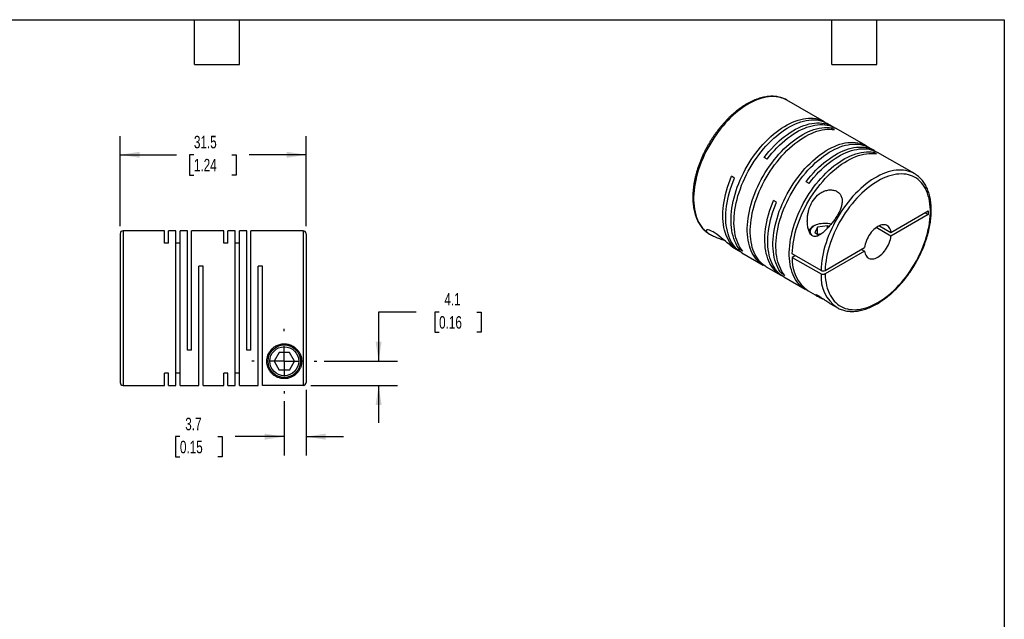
# Model space of a CAD drawing. Header units: millimetres. Extents: x 6 to 273, y 6 to 210.
# Tile 3 of 3: x 106 to 273, y 108 to 210. Entities that reach past the tile are written whole.
import ezdxf

# ---------------------------------------------------------------- set-up
doc = ezdxf.new("R2010")
doc.units = ezdxf.units.MM
doc.linetypes.add('SLD-Center', pattern=[19.05, 15.24, -1.27, 1.27, -1.27])
doc.linetypes.add('SLD-Solid', pattern=[0])
doc.layers.add('CENTER', color=40, linetype='SLD-Center')
doc.layers.add('DIMENSIONS', color=140, linetype='SLD-Solid', lineweight=25)
doc.layers.add('TEXT', color=140, linetype='SLD-Solid', lineweight=25)
doc.styles.add('SLDTEXTSTYLE0', font='TXT', dxfattribs={"width": 0.7})
doc.dimstyles.new('SLDDIMSTYLE0', dxfattribs={"dimtxt": 2.158008, "dimasz": 3.302, "dimexe": 0, "dimexo": 0.0625, "dimgap": 0.539502, "dimtad": 0, "dimtih": 1, "dimtoh": 1, "dimdec": 1, "dimrnd": 1e-09, "dimzin": 12, "dimdsep": 46, "dimtxsty": 'SLDTEXTSTYLE0', "dimsah": 1, "dimcen": 0.09, "dimadec": 0, "dimazin": 3, "dimtfac": 1, "dimtdec": 1, "dimtofl": 0, "dimtmove": 0, "dimatfit": 3, "dimfxl": 0, "dimfrac": 2, "dimtolj": 1, "dimtzin": 12, "dimarcsym": 0})
doc.dimstyles.new('SLDDIMSTYLE1', dxfattribs={"dimtxt": 2.158008, "dimasz": 3.302, "dimexe": 0, "dimexo": 0.0625, "dimgap": 0.539502, "dimtad": 0, "dimtih": 1, "dimtoh": 1, "dimdec": 1, "dimrnd": 1e-09, "dimzin": 12, "dimdsep": 46, "dimtxsty": 'SLDTEXTSTYLE0', "dimsah": 1, "dimcen": 0.09, "dimadec": 0, "dimazin": 3, "dimtfac": 1, "dimtdec": 1, "dimtmove": 0, "dimatfit": 0, "dimfxl": 0, "dimfrac": 2, "dimtolj": 1, "dimtzin": 12, "dimarcsym": 0})

# ---------------------------------------------------------------- blocks, each defined once
blk = doc.blocks.new('_D_5')
at = {"layer": 'DIMENSIONS'}
for p, q in [((123.32, 174.55), (123.32, 189.83)), ((154.82, 174.55), (154.82, 189.83)), ((123.32, 186.66), (132.89, 186.66)), ((135.82, 186.66), (135.09, 186.66)), ((135.09, 186.66), (135.09, 183.23)), ((142.23, 186.66), (142.95, 186.66)), ((142.95, 186.66), (142.95, 183.23)), ((154.82, 186.66), (145.15, 186.66)), ((135.09, 183.23), (135.82, 183.23)), ((142.95, 183.23), (142.23, 183.23))]:
    blk.add_line(p, q, dxfattribs=at)
for points in [[(123.32, 186.66), (126.62, 186.15), (126.62, 187.17)], [(154.82, 186.66), (151.52, 187.17), (151.52, 186.15)]]:
    blk.add_solid(points, dxfattribs=at)
at = {"layer": 'DIMENSIONS', "char_height": 2.117, "attachment_point": 1, "style": 'SLDTEXTSTYLE0'}
for s, insert in [('31.5', (135.82, 189.87)), ('1.24', (135.82, 185.96))]:
    blk.add_mtext(s, dxfattribs=dict(at, insert=insert))
blk = doc.blocks.new('_D_6')
at = {"layer": 'DIMENSIONS'}
for p, q in [((154.82, 146.82), (154.82, 135.72)), ((151.12, 144.92), (151.12, 135.72)), ((133.45, 138.9), (132.72, 138.9)), ((132.72, 138.9), (132.72, 135.47)), ((139.86, 138.9), (140.59, 138.9)), ((140.59, 138.9), (140.59, 135.47)), ((151.12, 138.9), (142.79, 138.9)), ((154.82, 138.9), (161.17, 138.9)), ((132.72, 135.47), (133.45, 135.47)), ((140.59, 135.47), (139.86, 135.47))]:
    blk.add_line(p, q, dxfattribs=at)
for points in [[(151.12, 138.9), (147.82, 139.41), (147.82, 138.39)], [(154.82, 138.9), (158.12, 138.39), (158.12, 139.41)]]:
    blk.add_solid(points, dxfattribs=at)
at = {"layer": 'DIMENSIONS', "char_height": 2.117, "attachment_point": 1, "style": 'SLDTEXTSTYLE0'}
for s, insert in [('3.7', (134.35, 142.11)), ('0.15', (133.45, 138.2))]:
    blk.add_mtext(s, dxfattribs=dict(at, insert=insert))
blk = doc.blocks.new('_D_7')
at = {"layer": 'DIMENSIONS'}
for p, q in [((173.45, 160.02), (167.1, 160.02)), ((167.1, 160.02), (167.1, 151.68)), ((177.34, 160.02), (176.61, 160.02)), ((176.61, 160.02), (176.61, 156.59)), ((183.75, 160.02), (184.48, 160.02)), ((184.48, 160.02), (184.48, 156.59)), ((176.61, 156.59), (177.34, 156.59)), ((184.48, 156.59), (183.75, 156.59)), ((157.88, 151.68), (170.27, 151.68)), ((155.59, 147.59), (170.27, 147.59)), ((167.1, 147.59), (167.1, 141.24))]:
    blk.add_line(p, q, dxfattribs=at)
for points in [[(167.1, 151.68), (167.6, 154.98), (166.59, 154.98)], [(167.1, 147.59), (166.59, 144.28), (167.6, 144.28)]]:
    blk.add_solid(points, dxfattribs=at)
at = {"layer": 'DIMENSIONS', "char_height": 2.117, "attachment_point": 1, "style": 'SLDTEXTSTYLE0'}
for s, insert in [('4.1', (178.24, 163.24)), ('0.16', (177.34, 159.32))]:
    blk.add_mtext(s, dxfattribs=dict(at, insert=insert))
blk = doc.blocks.new('SW_CENTERMARKSYMBOL_2')
at = {"layer": 'CENTER', "color": 0}
for p, q in [((0, 5.08), (0, 5.49)), ((0, 0), (0, 2.54)), ((-5.08, 0), (-5.49, 0)), ((0, 0), (-2.54, 0)), ((0, 0), (0, -2.54)), ((0, 0), (2.54, 0)), ((5.08, 0), (5.49, 0)), ((0, -5.08), (0, -5.49))]:
    blk.add_line(p, q, dxfattribs=at)

msp = doc.modelspace()

# ---------------------------------------------------------------- linework, layer by layer
for p, q in [((242.58, 192.26), (236.25, 195.91)), ((236.27, 195.9), (236.25, 195.91)), ((243.96, 191.46), (243.08, 191.97)), ((244.31, 190.92), (243.81, 191.21)), ((243.81, 190.98), (243.81, 191.21)), ((249.69, 188.15), (244.46, 191.17)), ((251.07, 187.36), (250.19, 187.86)), ((251.42, 186.82), (250.92, 187.11)), ((250.92, 186.87), (250.92, 187.11)), ((257.82, 183.46), (251.57, 187.07)), ((232.89, 185.92), (232.39, 186.21)), ((257.82, 183.46), (257.8, 183.47)), ((227.37, 182.72), (226.87, 183.01)), ((240, 181.81), (239.5, 182.1)), ((234.48, 178.62), (233.98, 178.91)), ((253.85, 173.5), (260.18, 177.16)), ((259.65, 176.85), (260.18, 176.54)), ((260.18, 177.16), (260.18, 176.54)), ((260.18, 176.54), (253.85, 172.89)), ((130.82, 173.78), (123.82, 173.78)), ((123.82, 173.78), (123.82, 147.58)), ((130.82, 171.69), (130.82, 173.78)), ((132.77, 173.78), (131.53, 173.78)), ((131.53, 171.69), (131.53, 173.78)), ((132.77, 147.58), (132.77, 173.78)), ((134.72, 173.78), (133.48, 173.78)), ((133.48, 147.58), (133.48, 173.78)), ((134.72, 153.58), (134.72, 173.78)), ((140.87, 173.78), (135.43, 173.78)), ((135.43, 153.58), (135.43, 173.78)), ((140.87, 171.69), (140.87, 173.78)), ((142.82, 173.78), (141.58, 173.78)), ((141.58, 171.69), (141.58, 173.78)), ((142.82, 147.58), (142.82, 173.78)), ((144.77, 173.78), (143.53, 173.78)), ((143.53, 147.58), (143.53, 173.78)), ((144.77, 153.58), (144.77, 173.78)), ((154.32, 173.78), (145.48, 173.78)), ((145.48, 153.58), (145.48, 173.78)), ((154.32, 173.78), (154.32, 147.59)), ((240.91, 174.67), (240.7, 174.54)), ((241.42, 174.37), (240.97, 173.41)), ((241.65, 173.01), (240.97, 173.41)), ((243.09, 174.63), (241.42, 174.37)), ((241.42, 173.15), (241.42, 174.37)), ((243.36, 174.48), (243.09, 174.63)), ((243.09, 174.19), (243.09, 174.63)), ((253.85, 172.89), (251.36, 174.33)), ((251.89, 174.64), (253.85, 173.5)), ((123.32, 173.28), (123.32, 148.08)), ((154.82, 173.28), (154.82, 148.09)), ((223.15, 173.22), (223.34, 173.11)), ((242.03, 173.24), (241.42, 173.15)), ((131.53, 171.69), (130.82, 171.69)), ((133.48, 171.69), (132.77, 171.69)), ((141.58, 171.69), (140.87, 171.69)), ((143.53, 171.69), (142.82, 171.69)), ((227.49, 170.72), (228.1, 170.36)), ((228.25, 170.62), (228.45, 170.74)), ((228.75, 170.33), (228.25, 170.62)), ((228.61, 170.07), (232.24, 167.97)), ((242.72, 167.08), (249.39, 170.93)), ((249.39, 170.32), (242.72, 166.46)), ((248.86, 170.62), (249.39, 170.32)), ((242.01, 167.08), (237.14, 169.89)), ((237.67, 169.58), (237.14, 169.28)), ((237.14, 169.28), (242.01, 166.46)), ((137.38, 167.78), (136.67, 167.78)), ((136.67, 147.58), (136.67, 167.78)), ((137.38, 147.58), (137.38, 167.78)), ((147.43, 167.78), (146.72, 167.78)), ((146.72, 147.58), (146.72, 167.78)), ((147.43, 147.59), (147.43, 167.78)), ((232.74, 167.68), (235.21, 166.26)), ((235.35, 166.52), (235.55, 166.63)), ((235.86, 166.23), (235.35, 166.52)), ((235.71, 165.97), (239.35, 163.87)), ((239.85, 163.58), (241.41, 162.68)), ((243.5, 161.47), (244.72, 160.77)), ((135.43, 153.58), (134.72, 153.58)), ((145.48, 153.58), (144.77, 153.58)), ((150.25, 153.18), (149.39, 151.68)), ((151.99, 153.18), (150.25, 153.18)), ((152.85, 151.68), (151.99, 153.18)), ((149.39, 151.68), (150.25, 150.18)), ((151.99, 150.18), (150.25, 150.18)), ((151.99, 150.18), (152.85, 151.68)), ((131.53, 149.67), (130.82, 149.67)), ((130.82, 147.58), (130.82, 149.67)), ((131.53, 147.58), (131.53, 149.67)), ((133.48, 149.67), (132.77, 149.67)), ((141.58, 149.67), (140.87, 149.67)), ((140.87, 147.58), (140.87, 149.67)), ((141.58, 147.58), (141.58, 149.67)), ((143.53, 149.67), (142.82, 149.67)), ((123.82, 147.58), (130.82, 147.58)), ((131.53, 147.58), (132.77, 147.58)), ((133.48, 147.58), (136.67, 147.58)), ((137.38, 147.58), (140.87, 147.58)), ((141.58, 147.58), (142.82, 147.58)), ((143.53, 147.58), (146.72, 147.58)), ((154.32, 147.59), (147.43, 147.59))]:
    msp.add_line(p, q)
at = {"flags": 128}
for points in [[(236.25, 195.91), (236.25, 195.91), (235.91, 196.09), (235.55, 196.24), (235.18, 196.35), (234.8, 196.44), (234.4, 196.5), (233.99, 196.52), (233.57, 196.52), (233.14, 196.48), (232.7, 196.42), (232.25, 196.32), (231.8, 196.19), (231.34, 196.04), (230.87, 195.85), (230.41, 195.64), (229.94, 195.39), (229.47, 195.12), (229, 194.83), (228.53, 194.5), (228.07, 194.15), (227.61, 193.78), (227.16, 193.38), (226.71, 192.96), (226.27, 192.52), (225.84, 192.06), (225.42, 191.58), (225.01, 191.08), (224.61, 190.56), (224.23, 190.03), (223.86, 189.48), (223.5, 188.93), (223.16, 188.36), (222.84, 187.78), (222.53, 187.19), (222.24, 186.6), (221.97, 186), (221.73, 185.4), (221.5, 184.79), (221.29, 184.19), (221.11, 183.58), (220.94, 182.98), (220.8, 182.38), (220.68, 181.79), (220.59, 181.21), (220.52, 180.63), (220.47, 180.06), (220.44, 179.51), (220.44, 178.97), (220.47, 178.44), (220.51, 177.93), (220.58, 177.43), (220.68, 176.96), (220.79, 176.5), (220.93, 176.06), (221.09, 175.65), (221.28, 175.26), (221.48, 174.89), (221.71, 174.55), (221.96, 174.23), (222.22, 173.94), (222.51, 173.67), (222.82, 173.44), (223.14, 173.23), (223.15, 173.22)], [(228.25, 170.62), (228, 170.94), (227.78, 171.29), (227.58, 171.66), (227.4, 172.05), (227.24, 172.47), (227.11, 172.9), (226.99, 173.36), (226.9, 173.84), (226.83, 174.33), (226.79, 174.85), (226.77, 175.37), (226.77, 175.91), (226.8, 176.47), (226.85, 177.03), (226.93, 177.61), (227.02, 178.19), (227.14, 178.78), (227.28, 179.38), (227.45, 179.98), (227.64, 180.58), (227.84, 181.18), (228.07, 181.79), (228.32, 182.39), (228.59, 182.98), (228.88, 183.57), (229.18, 184.16), (229.51, 184.74), (229.85, 185.3), (230.2, 185.86), (230.57, 186.4), (230.96, 186.93), (231.35, 187.44), (231.76, 187.94), (232.18, 188.42), (232.61, 188.88), (233.05, 189.32), (233.5, 189.74), (233.95, 190.13), (234.41, 190.5), (234.87, 190.85), (235.33, 191.17), (235.8, 191.47), (236.27, 191.74), (236.73, 191.98), (237.2, 192.2), (237.66, 192.38), (238.12, 192.54), (238.57, 192.66), (239.02, 192.76), (239.45, 192.83), (239.88, 192.86), (240.3, 192.87), (240.71, 192.84), (241.11, 192.79), (241.49, 192.7), (241.86, 192.59), (242.22, 192.44), (242.56, 192.27), (242.83, 192.1)], [(228.75, 170.33), (228.51, 170.65), (228.28, 171), (228.08, 171.37), (227.9, 171.76), (227.74, 172.18), (227.61, 172.61), (227.49, 173.07), (227.4, 173.55), (227.34, 174.04), (227.29, 174.56), (227.27, 175.08), (227.28, 175.62), (227.3, 176.18), (227.35, 176.74), (227.43, 177.32), (227.52, 177.9), (227.64, 178.49), (227.79, 179.09), (227.95, 179.69), (228.14, 180.29), (228.35, 180.89), (228.57, 181.5), (228.82, 182.1), (229.09, 182.69), (229.38, 183.29), (229.69, 183.87), (230.01, 184.45), (230.35, 185.01), (230.7, 185.57), (231.07, 186.11), (231.46, 186.64), (231.86, 187.15), (232.26, 187.65), (232.68, 188.13), (233.11, 188.59), (233.55, 189.03), (234, 189.45), (234.45, 189.84), (234.91, 190.21), (235.37, 190.56), (235.83, 190.88), (236.3, 191.18), (236.77, 191.45), (237.23, 191.69), (237.7, 191.91), (238.16, 192.09), (238.62, 192.25), (239.07, 192.37), (239.52, 192.47), (239.96, 192.54), (240.39, 192.57), (240.81, 192.58), (241.21, 192.56), (241.61, 192.5), (242, 192.41), (242.37, 192.3), (242.72, 192.15), (243.06, 191.98), (243.08, 191.97)], [(232.39, 186.21), (232.79, 186.72), (233.2, 187.21), (233.62, 187.69), (234.05, 188.15), (234.49, 188.58), (234.94, 189), (235.39, 189.39), (235.85, 189.76), (236.31, 190.1), (236.78, 190.42), (237.24, 190.71), (237.71, 190.98), (238.18, 191.22), (238.64, 191.43), (239.1, 191.61), (239.56, 191.76), (240.01, 191.88), (240.46, 191.98), (240.89, 192.04), (241.32, 192.07), (241.74, 192.07), (242.15, 192.04), (242.54, 191.98), (242.93, 191.89), (243.29, 191.77), (243.65, 191.63), (243.99, 191.45), (244.21, 191.31)], [(232.89, 185.92), (233.29, 186.43), (233.7, 186.92), (234.12, 187.4), (234.55, 187.86), (234.99, 188.29), (235.44, 188.71), (235.89, 189.1), (236.35, 189.47), (236.82, 189.81), (237.28, 190.13), (237.75, 190.42), (238.21, 190.69), (238.68, 190.93), (239.14, 191.14), (239.61, 191.32), (240.06, 191.47), (240.51, 191.59), (240.96, 191.69), (241.4, 191.75), (241.83, 191.78), (242.24, 191.78), (242.65, 191.75), (243.05, 191.69), (243.43, 191.6), (243.8, 191.48), (244.15, 191.34), (244.46, 191.17)], [(232.5, 167.84), (232.22, 167.99), (231.9, 168.2), (231.59, 168.43), (231.31, 168.69), (231.04, 168.98), (230.8, 169.3), (230.57, 169.64), (230.37, 170.01), (230.18, 170.4), (230.02, 170.81), (229.88, 171.25), (229.76, 171.7), (229.67, 172.18), (229.6, 172.67), (229.55, 173.18), (229.53, 173.7), (229.53, 174.24), (229.55, 174.8), (229.6, 175.36), (229.67, 175.93), (229.76, 176.52), (229.88, 177.11), (230.02, 177.7), (230.18, 178.3), (230.37, 178.9), (230.57, 179.51), (230.8, 180.11), (231.04, 180.71), (231.31, 181.31), (231.59, 181.9), (231.9, 182.48), (232.22, 183.06), (232.55, 183.63), (232.91, 184.19), (233.28, 184.73), (233.66, 185.26), (234.05, 185.78), (234.46, 186.28), (234.88, 186.76), (235.31, 187.22), (235.74, 187.66), (236.19, 188.08), (236.64, 188.48), (237.1, 188.86), (237.56, 189.21), (238.02, 189.54), (238.49, 189.84), (238.96, 190.11), (239.42, 190.36), (239.89, 190.58), (240.35, 190.76), (240.81, 190.93), (241.26, 191.06), (241.71, 191.16), (242.15, 191.23), (242.58, 191.27), (243, 191.28), (243.41, 191.26), (243.81, 191.21)], [(232.74, 167.68), (232.72, 167.7), (232.4, 167.91), (232.09, 168.14), (231.81, 168.4), (231.54, 168.69), (231.3, 169.01), (231.07, 169.35), (230.87, 169.72), (230.68, 170.11), (230.52, 170.52), (230.38, 170.96), (230.27, 171.41), (230.17, 171.89), (230.1, 172.38), (230.06, 172.89), (230.03, 173.41), (230.03, 173.95), (230.06, 174.51), (230.1, 175.07), (230.17, 175.64), (230.27, 176.23), (230.38, 176.82), (230.52, 177.41), (230.68, 178.01), (230.87, 178.61), (231.07, 179.22), (231.3, 179.82), (231.54, 180.42), (231.81, 181.02), (232.09, 181.61), (232.4, 182.19), (232.72, 182.77), (233.06, 183.34), (233.41, 183.9), (233.78, 184.44), (234.16, 184.97), (234.56, 185.49), (234.96, 185.99), (235.38, 186.47), (235.81, 186.93), (236.25, 187.37), (236.69, 187.79), (237.14, 188.19), (237.6, 188.57), (238.06, 188.92), (238.53, 189.25), (238.99, 189.55), (239.46, 189.82), (239.93, 190.07), (240.39, 190.29), (240.85, 190.47), (241.31, 190.64), (241.76, 190.77), (242.21, 190.87), (242.65, 190.94), (243.08, 190.98), (243.5, 190.99), (243.91, 190.97), (244.31, 190.92)], [(235.35, 166.52), (235.11, 166.84), (234.89, 167.18), (234.69, 167.55), (234.51, 167.95), (234.35, 168.36), (234.21, 168.8), (234.1, 169.26), (234.01, 169.74), (233.94, 170.23), (233.9, 170.74), (233.88, 171.27), (233.88, 171.81), (233.91, 172.37), (233.96, 172.93), (234.03, 173.51), (234.13, 174.09), (234.25, 174.68), (234.39, 175.28), (234.56, 175.88), (234.74, 176.48), (234.95, 177.08), (235.18, 177.68), (235.43, 178.28), (235.7, 178.88), (235.98, 179.47), (236.29, 180.06), (236.61, 180.63), (236.95, 181.2), (237.31, 181.75), (237.68, 182.3), (238.06, 182.83), (238.46, 183.34), (238.87, 183.84), (239.29, 184.32), (239.72, 184.78), (240.16, 185.21), (240.6, 185.63), (241.05, 186.03), (241.51, 186.4), (241.97, 186.75), (242.44, 187.07), (242.91, 187.37), (243.37, 187.64), (243.84, 187.88), (244.3, 188.09), (244.77, 188.28), (245.22, 188.44), (245.68, 188.56), (246.12, 188.66), (246.56, 188.72), (246.99, 188.76), (247.41, 188.77), (247.82, 188.74), (248.22, 188.69), (248.6, 188.6), (248.97, 188.49), (249.33, 188.34), (249.67, 188.17), (249.93, 188)], [(235.86, 166.23), (235.61, 166.55), (235.39, 166.89), (235.19, 167.26), (235.01, 167.66), (234.85, 168.07), (234.71, 168.51), (234.6, 168.97), (234.51, 169.45), (234.44, 169.94), (234.4, 170.45), (234.38, 170.98), (234.38, 171.52), (234.41, 172.08), (234.46, 172.64), (234.53, 173.22), (234.63, 173.8), (234.75, 174.39), (234.89, 174.99), (235.06, 175.59), (235.24, 176.19), (235.45, 176.79), (235.68, 177.39), (235.93, 178), (236.2, 178.59), (236.49, 179.18), (236.79, 179.77), (237.11, 180.34), (237.45, 180.91), (237.81, 181.46), (238.18, 182.01), (238.56, 182.54), (238.96, 183.05), (239.37, 183.55), (239.79, 184.03), (240.22, 184.49), (240.66, 184.92), (241.1, 185.34), (241.56, 185.74), (242.01, 186.11), (242.48, 186.46), (242.94, 186.78), (243.41, 187.08), (243.87, 187.35), (244.34, 187.59), (244.81, 187.8), (245.27, 187.99), (245.73, 188.15), (246.18, 188.27), (246.62, 188.37), (247.06, 188.44), (247.49, 188.47), (247.91, 188.48), (248.32, 188.45), (248.72, 188.4), (249.1, 188.31), (249.47, 188.2), (249.83, 188.05), (250.17, 187.88), (250.19, 187.86)], [(239.6, 163.74), (239.32, 163.89), (239, 164.09), (238.7, 164.33), (238.41, 164.59), (238.15, 164.88), (237.9, 165.2), (237.68, 165.54), (237.47, 165.91), (237.29, 166.3), (237.13, 166.71), (236.99, 167.15), (236.87, 167.6), (236.78, 168.07), (236.71, 168.57), (236.66, 169.08), (236.64, 169.6), (236.64, 170.14), (236.66, 170.69), (236.71, 171.26), (236.78, 171.83), (236.87, 172.41), (236.99, 173), (237.13, 173.6), (237.29, 174.2), (237.47, 174.8), (237.68, 175.4), (237.9, 176.01), (238.15, 176.61), (238.41, 177.2), (238.7, 177.8), (239, 178.38), (239.32, 178.96), (239.66, 179.53), (240.01, 180.08), (240.38, 180.63), (240.76, 181.16), (241.16, 181.67), (241.57, 182.17), (241.99, 182.66), (242.41, 183.12), (242.85, 183.56), (243.3, 183.98), (243.75, 184.38), (244.2, 184.76), (244.67, 185.11), (245.13, 185.43), (245.6, 185.74), (246.06, 186.01), (246.53, 186.25), (247, 186.47), (247.46, 186.66), (247.92, 186.82), (248.37, 186.95), (248.82, 187.05), (249.26, 187.13), (249.69, 187.17), (250.11, 187.18), (250.52, 187.16), (250.92, 187.11)], [(237.14, 169.89), (237.17, 170.45), (237.22, 171.03), (237.29, 171.62), (237.39, 172.22), (237.51, 172.82), (237.66, 173.43), (237.83, 174.05), (238.02, 174.66), (238.24, 175.28), (238.48, 175.89), (238.73, 176.51), (239.01, 177.12), (239.31, 177.72), (239.63, 178.32), (239.96, 178.9), (240.31, 179.48), (240.68, 180.04), (241.06, 180.59), (241.46, 181.13), (241.87, 181.65), (242.3, 182.15), (242.73, 182.63), (243.17, 183.09), (243.62, 183.53), (244.08, 183.95), (244.55, 184.34), (245.02, 184.71), (245.49, 185.05), (245.97, 185.37), (246.45, 185.65), (246.93, 185.91), (247.4, 186.14), (247.88, 186.34), (248.35, 186.51), (248.81, 186.65), (249.27, 186.75), (249.72, 186.83), (250.16, 186.87), (250.59, 186.89), (251.01, 186.87), (251.42, 186.82)], [(239.5, 182.1), (239.9, 182.62), (240.31, 183.11), (240.73, 183.59), (241.16, 184.04), (241.6, 184.48), (242.05, 184.89), (242.5, 185.29), (242.96, 185.66), (243.42, 186), (243.88, 186.32), (244.35, 186.61), (244.82, 186.88), (245.28, 187.12), (245.75, 187.33), (246.21, 187.51), (246.67, 187.66), (247.12, 187.78), (247.56, 187.87), (248, 187.94), (248.43, 187.97), (248.85, 187.97), (249.26, 187.94), (249.65, 187.88), (250.03, 187.79), (250.4, 187.67), (250.75, 187.52), (251.09, 187.34), (251.31, 187.21)], [(240, 181.81), (240.4, 182.33), (240.81, 182.82), (241.23, 183.3), (241.66, 183.75), (242.1, 184.19), (242.55, 184.61), (243, 185), (243.46, 185.37), (243.92, 185.71), (244.39, 186.03), (244.85, 186.32), (245.32, 186.59), (245.79, 186.83), (246.25, 187.04), (246.71, 187.22), (247.17, 187.37), (247.62, 187.49), (248.07, 187.58), (248.5, 187.65), (248.93, 187.68), (249.35, 187.68), (249.76, 187.65), (250.15, 187.59), (250.53, 187.5), (250.9, 187.38), (251.26, 187.23), (251.57, 187.07)], [(257.8, 183.47), (257.49, 183.63), (257.13, 183.78), (256.76, 183.9), (256.38, 183.99), (255.98, 184.05), (255.57, 184.07), (255.15, 184.07), (254.72, 184.03), (254.28, 183.97), (253.83, 183.87), (253.38, 183.75), (252.92, 183.59), (252.46, 183.41), (251.99, 183.19), (251.52, 182.95), (251.05, 182.68), (250.58, 182.39), (250.12, 182.06), (249.65, 181.71), (249.19, 181.34), (248.74, 180.94), (248.29, 180.52), (247.85, 180.08), (247.42, 179.62), (247, 179.14), (246.59, 178.64), (246.19, 178.13), (245.81, 177.6), (245.43, 177.05), (245.08, 176.49), (244.74, 175.93), (244.41, 175.35), (244.11, 174.76), (243.82, 174.17), (243.55, 173.57), (243.3, 172.97), (243.07, 172.36), (242.86, 171.76), (242.68, 171.15), (242.51, 170.55), (242.37, 169.95), (242.25, 169.36), (242.16, 168.77), (242.09, 168.2), (242.04, 167.63), (242.01, 167.08)], [(242.72, 166.46), (242.74, 165.95), (242.79, 165.45), (242.87, 164.97), (242.96, 164.51), (243.08, 164.07), (243.22, 163.64), (243.38, 163.24), (243.57, 162.87), (243.77, 162.51), (244, 162.18), (244.25, 161.88), (244.52, 161.61), (244.8, 161.36), (245.1, 161.14), (245.43, 160.94), (245.76, 160.78), (246.12, 160.64), (246.48, 160.54), (246.86, 160.47), (247.26, 160.42), (247.66, 160.41), (248.08, 160.43), (248.5, 160.47), (248.94, 160.55), (249.38, 160.66), (249.82, 160.79), (250.27, 160.96), (250.73, 161.16), (251.18, 161.38), (251.64, 161.63), (252.1, 161.91), (252.56, 162.22), (253.01, 162.55), (253.46, 162.9), (253.91, 163.28), (254.35, 163.69), (254.78, 164.11), (255.2, 164.56), (255.62, 165.02), (256.02, 165.5), (256.42, 166), (256.8, 166.52), (257.16, 167.05), (257.51, 167.59), (257.85, 168.14), (258.17, 168.71), (258.47, 169.28), (258.75, 169.86), (259.02, 170.44), (259.27, 171.03), (259.49, 171.62), (259.7, 172.21), (259.88, 172.81), (260.04, 173.39), (260.18, 173.98), (260.3, 174.56), (260.39, 175.13), (260.46, 175.69), (260.51, 176.25), (260.53, 176.79), (260.53, 177.32), (260.51, 177.83), (260.46, 178.33), (260.39, 178.81), (260.3, 179.28), (260.18, 179.72), (260.04, 180.15), (259.88, 180.55), (259.7, 180.93), (259.49, 181.28), (259.27, 181.61), (259.02, 181.92), (258.75, 182.2), (258.47, 182.45), (258.17, 182.67), (257.85, 182.87), (257.51, 183.03), (257.16, 183.17), (256.8, 183.27), (256.42, 183.35), (256.02, 183.4), (255.62, 183.41), (255.2, 183.4), (254.78, 183.35), (254.35, 183.28), (253.91, 183.17), (253.46, 183.04), (253.01, 182.87), (252.56, 182.68), (252.1, 182.46), (251.64, 182.21), (251.18, 181.93), (250.73, 181.63), (250.27, 181.3), (249.82, 180.95), (249.38, 180.57), (248.94, 180.17), (248.5, 179.74), (248.08, 179.3), (247.66, 178.84), (247.26, 178.36), (246.86, 177.86), (246.48, 177.34), (246.12, 176.82), (245.76, 176.28), (245.43, 175.72), (245.1, 175.16), (244.8, 174.59), (244.52, 174.01), (244.25, 173.42), (244, 172.84), (243.77, 172.25), (243.57, 171.65), (243.38, 171.06), (243.22, 170.47), (243.08, 169.89), (242.96, 169.31), (242.87, 168.74), (242.79, 168.17), (242.74, 167.62), (242.72, 167.08)], [(228.36, 170.23), (228.33, 170.24), (227.99, 170.43), (227.67, 170.65), (227.37, 170.9), (227.08, 171.18), (226.82, 171.48), (226.57, 171.82), (226.35, 172.18), (226.15, 172.56), (225.97, 172.97), (225.82, 173.4), (225.68, 173.86), (225.58, 174.33), (225.49, 174.83), (225.43, 175.34), (225.4, 175.87), (225.39, 176.42), (225.41, 176.98), (225.45, 177.55), (225.51, 178.13), (225.6, 178.73), (225.71, 179.33), (225.85, 179.94), (226.01, 180.55), (226.19, 181.16), (226.39, 181.78), (226.62, 182.4), (226.87, 183.01)], [(228.61, 170.07), (228.31, 170.26), (228, 170.49), (227.71, 170.75), (227.44, 171.04), (227.2, 171.35), (226.97, 171.69), (226.76, 172.05), (226.57, 172.44), (226.41, 172.85), (226.27, 173.28), (226.15, 173.73), (226.05, 174.21), (225.97, 174.7), (225.92, 175.2), (225.9, 175.73), (225.89, 176.26), (225.91, 176.81), (225.96, 177.38), (226.03, 177.95), (226.12, 178.53), (226.23, 179.12), (226.36, 179.71), (226.52, 180.31), (226.7, 180.91), (226.91, 181.52), (227.13, 182.12), (227.37, 182.72)], [(235.47, 166.12), (235.23, 166.25), (234.91, 166.45), (234.61, 166.68), (234.32, 166.94), (234.05, 167.23), (233.8, 167.54), (233.57, 167.88), (233.36, 168.24), (233.18, 168.63), (233.01, 169.04), (232.87, 169.47), (232.75, 169.92), (232.65, 170.39), (232.58, 170.88), (232.53, 171.39), (232.5, 171.91), (232.5, 172.45), (232.52, 173), (232.56, 173.56), (232.63, 174.14), (232.72, 174.72), (232.83, 175.31), (232.97, 175.9), (233.13, 176.5), (233.31, 177.1), (233.51, 177.71), (233.73, 178.31), (233.98, 178.91)], [(235.71, 165.97), (235.41, 166.16), (235.11, 166.39), (234.82, 166.65), (234.55, 166.94), (234.3, 167.25), (234.07, 167.59), (233.87, 167.95), (233.68, 168.34), (233.51, 168.75), (233.37, 169.18), (233.25, 169.63), (233.16, 170.1), (233.08, 170.59), (233.03, 171.1), (233, 171.62), (233, 172.16), (233.02, 172.71), (233.06, 173.27), (233.13, 173.85), (233.22, 174.43), (233.34, 175.02), (233.47, 175.61), (233.63, 176.21), (233.81, 176.81), (234.01, 177.42), (234.23, 178.02), (234.48, 178.62)], [(240.58, 172.9), (240.45, 173.04), (240.33, 173.19), (240.25, 173.36), (240.21, 173.52), (240.19, 173.69), (240.22, 173.86), (240.27, 174.02), (240.36, 174.18), (240.48, 174.33), (240.63, 174.47), (240.81, 174.61), (241.02, 174.72), (241.25, 174.83), (241.49, 174.92), (241.76, 174.99), (242.03, 175.04), (242.32, 175.07), (242.61, 175.08), (242.9, 175.07), (243.18, 175.05), (243.46, 175), (243.73, 174.93), (243.75, 174.93)], [(227.49, 170.72), (227.26, 170.86), (227.05, 171.01), (226.82, 171.18), (226.5, 171.44), (226.14, 171.73), (225.81, 172.01), (225.46, 172.32), (225.12, 172.6), (224.76, 172.88), (224.42, 173.14), (224.08, 173.37), (223.75, 173.58), (223.44, 173.74), (223.15, 173.86), (222.91, 173.93), (222.71, 173.95), (222.59, 173.9), (222.57, 173.8), (222.63, 173.67), (222.72, 173.57), (222.83, 173.46), (223.15, 173.23), (223.15, 173.23)], [(253.85, 173.5), (253.81, 173.75), (253.75, 173.97), (253.67, 174.17), (253.56, 174.35), (253.43, 174.5), (253.28, 174.62), (253.12, 174.71), (252.93, 174.77), (252.74, 174.81), (252.53, 174.81), (252.31, 174.78), (252.09, 174.72), (251.86, 174.62), (251.62, 174.5), (251.39, 174.36), (251.16, 174.18), (250.94, 173.98), (250.72, 173.76), (250.51, 173.52), (250.32, 173.26), (250.13, 172.99), (249.97, 172.7), (249.82, 172.41), (249.69, 172.11), (249.58, 171.81), (249.5, 171.51), (249.43, 171.22), (249.39, 170.93)], [(249.39, 170.32), (249.43, 170.08), (249.5, 169.85), (249.58, 169.65), (249.69, 169.48), (249.82, 169.33), (249.97, 169.21), (250.13, 169.11), (250.32, 169.05), (250.51, 169.02), (250.72, 169.02), (250.94, 169.05), (251.16, 169.11), (251.39, 169.2), (251.62, 169.32), (251.86, 169.47), (252.09, 169.64), (252.31, 169.84), (252.53, 170.06), (252.74, 170.3), (252.93, 170.56), (253.12, 170.83), (253.28, 171.12), (253.43, 171.41), (253.56, 171.71), (253.67, 172.01), (253.75, 172.31), (253.81, 172.6), (253.85, 172.89)], [(244.72, 160.77), (244.74, 160.76), (244.74, 160.76)]]:
    msp.add_lwpolyline(points, dxfattribs=at)
for radius in [2.75, 2.45]:
    msp.add_circle((151.12, 151.68), radius)
for centre, radius, start, end in [((123.82, 173.28), 0.5, 90, 180), ((154.32, 173.28), 0.5, 0, 90), ((241.45, 173.1), 1.63, 117.28, 156.5358), ((243.63, 168.87), 6.5, 176.4343, 234.4681), ((248.37, 166), 6.37, 175.7912, 235.1112), ((123.82, 148.08), 0.5, 180, 270)]:
    msp.add_arc(centre, radius, start, end)
for points, knots in [([(236.27, 195.9), (236.23, 195.92), (236.08, 196.01), (235.81, 196.14), (235.46, 196.28), (235.09, 196.39), (234.72, 196.48), (234.33, 196.54), (233.93, 196.57), (233.52, 196.57), (233.11, 196.55), (232.68, 196.49), (232.25, 196.41), (231.81, 196.3), (231.37, 196.17), (230.92, 196), (230.47, 195.81), (230.02, 195.6), (229.57, 195.36), (229.12, 195.09), (228.67, 194.8), (228.22, 194.48), (227.78, 194.15), (227.34, 193.79), (226.91, 193.41), (226.48, 193.01), (226.07, 192.59), (225.66, 192.15), (225.26, 191.7), (224.87, 191.23), (224.49, 190.74), (224.12, 190.24), (223.76, 189.73), (223.42, 189.21), (223.1, 188.67), (222.78, 188.13), (222.49, 187.58), (222.21, 187.02), (221.95, 186.46), (221.7, 185.89), (221.47, 185.32), (221.26, 184.74), (221.07, 184.17), (220.9, 183.6), (220.75, 183.03), (220.63, 182.46), (220.52, 181.9), (220.43, 181.34), (220.36, 180.79), (220.32, 180.25), (220.29, 179.71), (220.29, 179.19), (220.31, 178.68), (220.36, 178.18), (220.42, 177.7), (220.51, 177.23), (220.62, 176.78), (220.75, 176.35), (220.9, 175.93), (221.07, 175.54), (221.27, 175.17), (221.48, 174.82), (221.71, 174.49), (221.96, 174.19), (222.23, 173.91), (222.52, 173.65), (222.82, 173.43), (223.04, 173.28), (223.15, 173.22), (223.16, 173.22)], [0, 0, 0, 0, 0.005551, 0.02038, 0.035211, 0.050063, 0.064953, 0.079897, 0.094904, 0.109979, 0.125122, 0.140329, 0.155592, 0.170903, 0.186252, 0.20163, 0.217029, 0.232441, 0.24786, 0.263281, 0.278701, 0.294116, 0.309527, 0.32493, 0.340328, 0.355718, 0.371102, 0.38648, 0.401852, 0.417219, 0.432582, 0.447941, 0.463298, 0.478652, 0.494005, 0.509358, 0.524711, 0.540065, 0.555421, 0.570779, 0.58614, 0.601506, 0.616877, 0.632253, 0.647636, 0.663025, 0.678423, 0.693828, 0.709241, 0.724663, 0.740092, 0.755529, 0.77097, 0.786415, 0.801858, 0.817294, 0.832717, 0.848118, 0.86349, 0.878822, 0.894103, 0.909325, 0.924479, 0.939562, 0.954573, 0.96952, 0.984411, 0.999263, 1, 1, 1, 1]), ([(244.74, 160.76), (244.8, 160.73), (244.98, 160.63), (245.27, 160.49), (245.63, 160.36), (245.99, 160.26), (246.37, 160.18), (246.76, 160.13), (247.17, 160.11), (247.58, 160.12), (248, 160.15), (248.43, 160.21), (248.86, 160.3), (249.3, 160.42), (249.74, 160.56), (250.19, 160.73), (250.64, 160.93), (251.09, 161.15), (251.55, 161.4), (252, 161.68), (252.44, 161.98), (252.89, 162.3), (253.33, 162.64), (253.77, 163.01), (254.2, 163.39), (254.62, 163.8), (255.04, 164.22), (255.44, 164.66), (255.84, 165.12), (256.23, 165.6), (256.6, 166.09), (256.97, 166.59), (257.32, 167.11), (257.65, 167.63), (257.98, 168.17), (258.28, 168.72), (258.57, 169.27), (258.85, 169.83), (259.11, 170.4), (259.35, 170.97), (259.57, 171.54), (259.77, 172.11), (259.95, 172.69), (260.12, 173.26), (260.26, 173.83), (260.38, 174.4), (260.49, 174.96), (260.57, 175.51), (260.63, 176.06), (260.67, 176.6), (260.68, 177.13), (260.68, 177.65), (260.65, 178.15), (260.6, 178.65), (260.53, 179.13), (260.44, 179.59), (260.32, 180.03), (260.18, 180.46), (260.02, 180.87), (259.85, 181.26), (259.65, 181.62), (259.43, 181.97), (259.19, 182.29), (258.93, 182.58), (258.66, 182.85), (258.36, 183.1), (258.08, 183.31), (257.89, 183.42), (257.8, 183.47)], [0, 0, 0, 0, 0.008574, 0.023416, 0.038265, 0.053141, 0.06806, 0.083037, 0.098078, 0.113188, 0.128366, 0.143605, 0.158898, 0.174236, 0.18961, 0.20501, 0.220428, 0.235857, 0.251291, 0.266727, 0.28216, 0.297589, 0.313012, 0.328428, 0.343838, 0.35924, 0.374637, 0.390027, 0.405412, 0.420793, 0.436169, 0.451542, 0.466912, 0.48228, 0.497648, 0.513015, 0.528383, 0.543752, 0.559123, 0.574496, 0.589873, 0.605255, 0.620642, 0.636034, 0.651434, 0.66684, 0.682254, 0.697677, 0.713107, 0.728546, 0.743992, 0.759445, 0.774902, 0.790361, 0.805817, 0.821264, 0.836696, 0.852104, 0.867479, 0.882811, 0.898089, 0.913305, 0.928452, 0.943527, 0.958532, 0.973474, 0.988366, 1, 1, 1, 1]), ([(244.73, 176.32), (244.98, 176.73), (245.2, 177.17), (245.43, 177.82), (245.49, 178.04), (245.58, 178.47), (245.6, 178.68), (245.59, 179.1), (245.56, 179.29), (245.44, 179.66), (245.36, 179.83), (245.13, 180.14), (244.99, 180.27), (244.67, 180.49), (244.48, 180.57), (244.08, 180.68), (243.87, 180.71), (243.43, 180.72), (243.2, 180.69), (242.76, 180.58), (242.53, 180.5), (242.11, 180.3), (241.9, 180.17), (241.32, 179.74), (241, 179.38), (240.45, 178.58), (240.24, 178.16), (240, 177.48), (239.93, 177.24), (239.82, 176.78), (239.78, 176.55), (239.72, 176.07), (239.7, 175.84), (239.69, 175.36), (239.7, 175.12), (239.74, 174.65), (239.78, 174.41), (239.88, 173.95), (239.96, 173.73), (240.16, 173.32), (240.29, 173.13), (240.53, 172.94), (240.61, 172.89), (240.8, 172.83), (240.89, 172.82), (241.07, 172.82), (241.17, 172.83), (241.35, 172.88), (241.44, 172.91), (241.7, 173.03), (241.87, 173.13), (242.21, 173.37), (242.38, 173.5), (242.7, 173.79), (242.85, 173.94), (243.17, 174.26), (243.32, 174.42), (243.62, 174.77), (243.77, 174.95), (244.21, 175.51), (244.48, 175.9), (244.73, 176.32)], [0, 0, 0, 0, 0.0625, 0.0625, 0.09375, 0.09375, 0.125, 0.125, 0.15625, 0.15625, 0.1875, 0.1875, 0.21875, 0.21875, 0.25, 0.25, 0.28125, 0.28125, 0.3125, 0.3125, 0.34375, 0.34375, 0.375, 0.375, 0.4375, 0.4375, 0.5, 0.5, 0.53125, 0.53125, 0.5625, 0.5625, 0.59375, 0.59375, 0.625, 0.625, 0.65625, 0.65625, 0.6875, 0.6875, 0.71875, 0.71875, 0.734375, 0.734375, 0.75, 0.75, 0.765625, 0.765625, 0.78125, 0.78125, 0.8125, 0.8125, 0.84375, 0.84375, 0.875, 0.875, 0.90625, 0.90625, 0.9375, 0.9375, 1, 1, 1, 1]), ([(223.15, 173.23), (223.25, 173.17), (223.44, 173.05), (223.79, 172.87), (224.19, 172.7), (224.6, 172.53), (225.02, 172.38), (225.35, 172.28), (225.55, 172.21), (225.6, 172.2)], [0, 0, 0, 0, 0.162056, 0.324162, 0.49241, 0.660682, 0.802884, 0.945082, 1, 1, 1, 1]), ([(242.01, 167.08), (242.1, 167.02), (242.23, 166.99), (242.5, 166.99), (242.63, 167.02), (242.72, 167.08)], [0, 0, 0, 0, 0.5, 0.5, 1, 1, 1, 1]), ([(242.72, 166.46), (242.63, 166.41), (242.5, 166.38), (242.23, 166.38), (242.1, 166.41), (242.01, 166.46)], [0, 0, 0, 0, 0.5, 0.5, 1, 1, 1, 1]), ([(243.5, 161.48), (243.49, 161.48), (243.39, 161.53), (243.17, 161.67), (242.87, 161.87), (242.58, 162.08), (242.34, 162.24), (242.12, 162.39), (241.91, 162.53), (241.72, 162.66), (241.56, 162.75), (241.41, 162.84), (241.29, 162.89), (241.21, 162.91), (241.15, 162.92), (241.14, 162.9), (241.16, 162.85), (241.25, 162.78), (241.4, 162.68), (241.62, 162.57), (241.87, 162.45), (242.12, 162.34), (242.28, 162.26), (242.36, 162.23)], [0, 0, 0, 0, 0.008028, 0.078845, 0.151612, 0.201913, 0.253387, 0.286216, 0.319844, 0.36542, 0.39104, 0.417642, 0.469289, 0.502695, 0.536902, 0.587826, 0.639977, 0.706799, 0.775269, 0.841054, 0.908602, 0.96004, 1, 1, 1, 1]), ([(154.07, 151.68), (154.07, 152.03), (154.01, 152.4), (153.79, 152.95), (153.69, 153.14), (153.46, 153.49), (153.32, 153.65), (153, 153.96), (152.82, 154.1), (152.42, 154.34), (152.2, 154.43), (151.75, 154.57), (151.5, 154.61), (151.02, 154.64), (150.78, 154.62), (150.31, 154.53), (150.08, 154.45), (149.66, 154.25), (149.46, 154.13), (149.11, 153.85), (148.95, 153.69), (148.68, 153.36), (148.57, 153.18), (148.3, 152.63), (148.21, 152.26), (148.15, 151.55), (148.19, 151.21), (148.32, 150.74), (148.38, 150.59), (148.51, 150.3), (148.58, 150.16), (148.76, 149.91), (148.86, 149.78), (149.07, 149.55), (149.19, 149.44), (149.45, 149.24), (149.6, 149.15), (149.92, 148.98), (150.09, 148.91), (150.49, 148.79), (150.72, 148.75), (151.08, 148.73), (151.2, 148.73), (151.44, 148.74), (151.56, 148.76), (151.78, 148.8), (151.88, 148.83), (152.08, 148.89), (152.17, 148.92), (152.44, 149.03), (152.59, 149.12), (152.88, 149.31), (153.01, 149.41), (153.25, 149.63), (153.35, 149.75), (153.55, 149.99), (153.63, 150.12), (153.78, 150.4), (153.85, 150.55), (154.01, 151), (154.07, 151.33), (154.07, 151.68)], [0, 0, 0, 0, 0.0625, 0.0625, 0.09375, 0.09375, 0.125, 0.125, 0.15625, 0.15625, 0.1875, 0.1875, 0.21875, 0.21875, 0.25, 0.25, 0.28125, 0.28125, 0.3125, 0.3125, 0.34375, 0.34375, 0.375, 0.375, 0.4375, 0.4375, 0.5, 0.5, 0.53125, 0.53125, 0.5625, 0.5625, 0.59375, 0.59375, 0.625, 0.625, 0.65625, 0.65625, 0.6875, 0.6875, 0.71875, 0.71875, 0.734375, 0.734375, 0.75, 0.75, 0.765625, 0.765625, 0.78125, 0.78125, 0.8125, 0.8125, 0.84375, 0.84375, 0.875, 0.875, 0.90625, 0.90625, 0.9375, 0.9375, 1, 1, 1, 1]), ([(154.32, 147.59), (154.45, 147.59), (154.58, 147.64), (154.77, 147.82), (154.82, 147.95), (154.82, 148.09)], [0, 0, 0, 0, 0.5, 0.5, 1, 1, 1, 1])]:
    msp.add_open_spline(points, degree=3, knots=knots)
at = {"layer": 'TEXT'}
for p, q in [((6.35, 209.55), (273.05, 209.55)), ((135.89, 201.93), (135.89, 209.55)), ((143.51, 201.93), (143.51, 209.55)), ((243.84, 201.93), (243.84, 209.55)), ((251.46, 201.93), (251.46, 209.55)), ((273.05, 209.55), (273.05, 6.35)), ((135.89, 201.93), (143.51, 201.93)), ((243.84, 201.93), (251.46, 201.93))]:
    msp.add_line(p, q, dxfattribs=at)

# ---------------------------------------------------------------- block references
at = {"layer": 'CENTER'}
msp.add_blockref('SW_CENTERMARKSYMBOL_2', (151.12, 151.68), dxfattribs=at)

# ---------------------------------------------------------------- dimensions: what is measured, and where the dimension line sits
at = {"layer": 'DIMENSIONS'}
for base, p1, p2, dimstyle, picture, middle in [((123.32, 186.66), (154.82, 173.28), (123.32, 173.28), 'SLDDIMSTYLE0', '_D_5', (139.02, 186.66)), ((151.12, 138.9), (154.82, 148.09), (151.12, 146.19), 'SLDDIMSTYLE1', '_D_6', (136.65, 138.9))]:
    dim = msp.add_linear_dim(base=base, p1=p1, p2=p2, dimstyle=dimstyle, dxfattribs=at)
    dim.commit()
    dim.dimension.update_dxf_attribs({"geometry": picture, "text_midpoint": middle, "dimtype": 160})
dim = msp.add_linear_dim(base=(167.1, 151.68), p1=(154.32, 147.59), p2=(156.61, 151.68), angle=90, dimstyle='SLDDIMSTYLE1', dxfattribs=at)
dim.commit()
dim.dimension.update_dxf_attribs({"geometry": '_D_7', "text_midpoint": (167.1, 160.02), "dimtype": 160})

doc.saveas('drawing.dxf')
